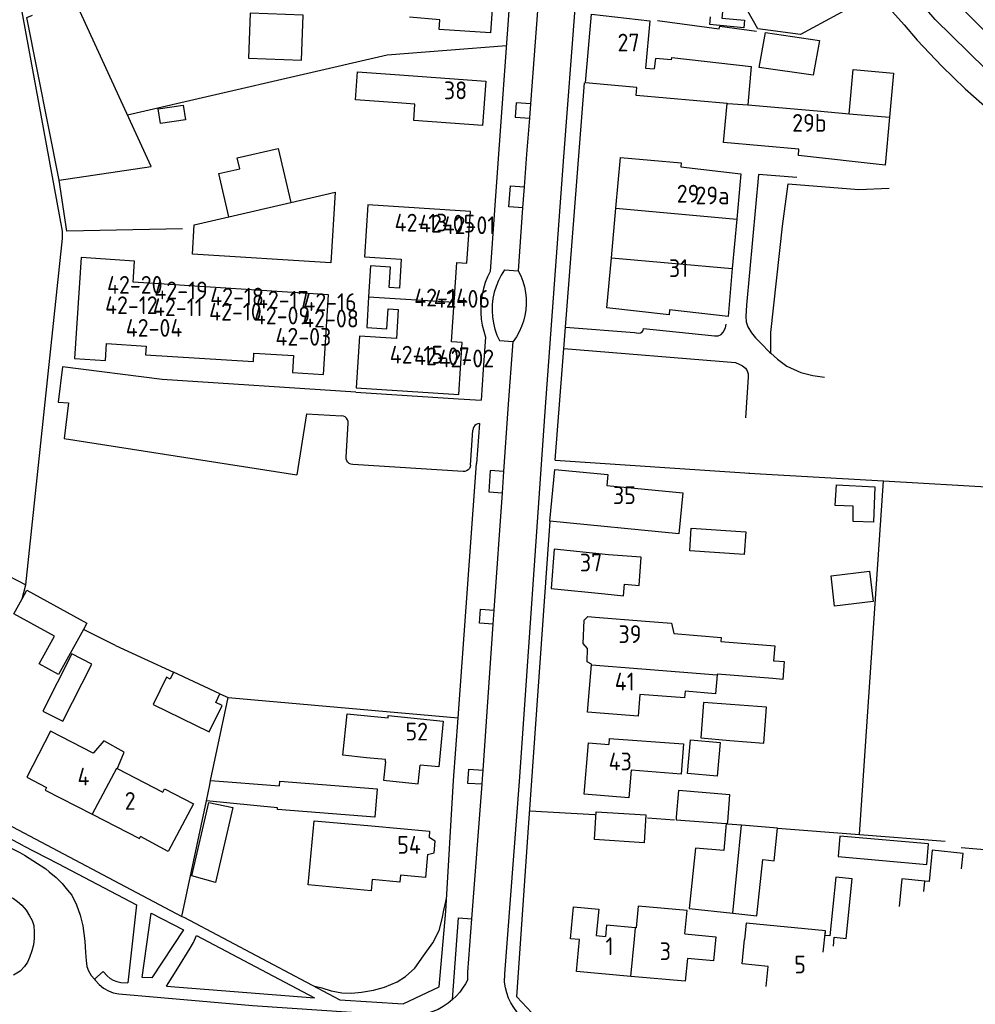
# Model space of a CAD drawing. Header units: metres. Extents: x 233874 to 239264, y 443832 to 448222.
# Tile 64 of 195: x 235865 to 235999, y 444626 to 444765. Entities that reach past the tile are written whole.
import ezdxf

# ---------------------------------------------------------------- set-up
doc = ezdxf.new("R2010")
doc.units = ezdxf.units.M
doc.header["$MEASUREMENT"] = 0
for name, color, linetype in [('BIJGEBOUW', 4, 'Continuous'), ('DAKRAND', 4, 'Continuous'), ('DAKRAND-BYG', 4, 'Continuous'), ('HEG', 253, 'Continuous'), ('HEK', 253, 'Continuous'), ('HOOFDGEBOUW', 4, 'Continuous'), ('HUISNUMMER', 253, 'Continuous'), ('KANTVERH', 253, 'Continuous'), ('RASTER', 253, 'Continuous'), ('TUSSENMUUR', 253, 'Continuous')]:
    doc.layers.add(name, color=color, linetype=linetype)
doc.styles.get("Standard").update_dxf_attribs({"font": 'iso.shx'})

msp = doc.modelspace()

# ---------------------------------------------------------------- linework, layer by layer
at = {"layer": 'BIJGEBOUW'}
for points in [[(235977.11, 444761.68), (235976.21, 444756.78), (235968.61, 444757.87), (235969.51, 444762.78), (235977.11, 444761.68)], [(235902.71, 444738.85), (235908.98, 444740.29), (235908.33, 444730.34), (235888.86, 444731.6), (235889.13, 444735.72), (235894.01, 444736.85)], [(235908.04, 444725.85), (235880.54, 444727.63), (235880.74, 444730.6), (235873.22, 444731.09), (235872.3, 444716.88), (235876.63, 444716.6), (235876.79, 444718.99), (235882.36, 444718.63), (235882.28, 444717.43), (235897.45, 444716.45), (235897.53, 444717.66), (235903.1, 444717.3), (235902.95, 444714.92), (235907.32, 444714.64), (235908.04, 444725.85)]]:
    msp.add_lwpolyline(points, dxfattribs=at)
at = {"layer": 'DAKRAND'}
for p, q in [((235958.11, 444669.11), (235951.83, 444669.6)), ((235947.54, 444663.42), (235947.47, 444662.54))]:
    msp.add_line(p, q, dxfattribs=at)
for points in [[(235968.42, 444763.28), (235966.22, 444767.21), (235971.36, 444770.21), (235972.34, 444768.59)], [(235956.3, 444758.94), (235954.02, 444759.15), (235953.85, 444757.67)], [(235917.74, 444752.87), (235911.83, 444753.31), (235912.12, 444757.25), (235918.03, 444756.81)], [(235981.29, 444751.36), (235981.83, 444757.57), (235987.51, 444757.07), (235986.96, 444750.86)], [(235946.93, 444683.76), (235949.54, 444683.49), (235949.66, 444685.11), (235951.74, 444684.95), (235952.03, 444688.91), (235947.44, 444689.25)], [(235945.02, 444673.85), (235944.4, 444674.2), (235944.48, 444676.09), (235943.85, 444676.79), (235943.99, 444680.05), (235944.51, 444680.56), (235945.54, 444680.47)], [(235952.65, 444679.91), (235956.3, 444679.62), (235956.6, 444678.16), (235963.27, 444677.63), (235963.22, 444677.05), (235970.82, 444676.45), (235970.65, 444674.35), (235970.77, 444674.34)], [(235970.77, 444674.34), (235972.14, 444674.24), (235971.94, 444671.73), (235970.56, 444671.84)], [(235962.71, 444672.36), (235962.5, 444669.71), (235958.19, 444670.05), (235958.11, 444669.11)], [(235970.56, 444671.84), (235962.72, 444672.46), (235962.71, 444672.36)], [(235913.38, 444660.7), (235910.04, 444661.04), (235910.63, 444666.89), (235913.97, 444666.56)], [(235878.45, 444659.51), (235878.46, 444659.54), (235879.26, 444661.5), (235876.39, 444663.05), (235874.97, 444661.39), (235874.92, 444661.33)], [(235947.54, 444663.42), (235957.96, 444662.63), (235957.64, 444658.37), (235950.59, 444658.95)], [(235916.03, 444660.14), (235915.77, 444657.52), (235920.64, 444657.04), (235920.91, 444659.65)], [(235878.27, 444659.16), (235884.72, 444655.84), (235884.96, 444656.3), (235889.04, 444654.2), (235885.48, 444647.51), (235881.56, 444649.59)], [(235914.15, 444643.54), (235914.01, 444641.98), (235905.17, 444642.79), (235906.01, 444651.83), (235914.07, 444651.09)], [(235921.95, 444647.07), (235922.88, 444647.32), (235923.04, 444648.97), (235922.17, 444649.46)], [(235980.87, 444635.27), (235981.71, 444643.64), (235979.41, 444643.87), (235978.58, 444635.62), (235977.92, 444635.68), (235977.98, 444636.3), (235977.94, 444636.31)], [(235958.17, 444635.89), (235958.47, 444639.19), (235951.61, 444639.82), (235951.33, 444636.73), (235951.2, 444636.74)], [(235951.2, 444636.74), (235947.12, 444637.12), (235946.98, 444635.55)], [(235977.94, 444636.31), (235966.8, 444637.42), (235966.57, 444635.09)], [(235979.07, 444634.19), (235979.19, 444635.43), (235980.85, 444635.26)]]:
    msp.add_lwpolyline(points, dxfattribs=at)
at = {"layer": 'DAKRAND-BYG'}
for p, q in [((235864.91, 444683.05), (235865.59, 444684.27)), ((235892.74, 444669.69), (235886.19, 444672.72)), ((235960.4, 444663.48), (235964.49, 444663.13)), ((235964.19, 444651.41), (235964.21, 444651.67)), ((235971.2, 444650.78), (235966.12, 444651.18)), ((235964.9, 444638.82), (235968.3, 444638.46))]:
    msp.add_line(p, q, dxfattribs=at)
for points in [[(235962.12, 444767.75), (235963.63, 444767.61), (235963.37, 444764.8), (235966.57, 444764.51), (235966.47, 444763.46), (235961.67, 444763.9), (235961.77, 444765)], [(235904.46, 444765.24), (235897.02, 444765.53), (235896.77, 444759.16), (235904.21, 444758.87), (235904.46, 444765.24)], [(235887.88, 444750.51), (235884.36, 444749.97), (235884.05, 444752.03), (235887.57, 444752.57), (235887.88, 444750.51)], [(235894.01, 444736.85), (235892.61, 444742.94), (235895.53, 444743.61), (235895.18, 444745.14), (235900.96, 444746.47), (235902.71, 444738.85)], [(235979.49, 444699.11), (235984.92, 444698.81), (235984.72, 444693.85), (235981.83, 444693.95), (235981.87, 444696.09), (235979.33, 444696.22), (235979.49, 444699.11)], [(235966.53, 444689.31), (235958.86, 444689.83), (235959.07, 444693.03), (235966.74, 444692.51), (235966.53, 444689.31)], [(235984.68, 444682.67), (235979.24, 444682.03), (235978.74, 444686.31), (235984.17, 444686.95), (235984.68, 444682.67)], [(235865.59, 444684.27), (235874.02, 444679.62), (235873.53, 444678.73)], [(235873.53, 444678.73), (235870.03, 444672.39), (235867.3, 444673.89), (235869.45, 444677.79), (235863.75, 444680.93), (235864.91, 444683.05)], [(235871.91, 444675.3), (235867.84, 444667.26), (235870.65, 444665.84), (235874.72, 444673.88), (235871.91, 444675.3)], [(235886.19, 444672.72), (235885.73, 444671.77), (235885.23, 444672.02), (235883.36, 444668.2)], [(235883.36, 444668.2), (235891.25, 444664.34), (235893.06, 444668.04), (235892.15, 444668.48), (235892.74, 444669.69)], [(235964.49, 444663.13), (235969.27, 444662.76), (235969.66, 444667.8), (235960.78, 444668.48), (235960.4, 444663.48)], [(235958.54, 444658.47), (235958.97, 444663.22), (235963.15, 444662.84), (235962.72, 444658.09), (235958.54, 444658.47)], [(235890.83, 444654.62), (235891.3, 444656.89), (235891.43, 444657.5)], [(235891.43, 444657.5), (235901.13, 444656.74), (235901.18, 444657.39), (235914.87, 444656.31)], [(235914.87, 444656.31), (235914.55, 444652.32), (235900.83, 444653.4), (235900.85, 444653.65), (235890.83, 444654.62)], [(235964.21, 444651.67), (235964.51, 444655.49), (235957.25, 444656.06), (235956.96, 444652.31)], [(235892.14, 444643.15), (235888.81, 444644.05), (235891.16, 444654.39), (235894.56, 444653.67), (235892.14, 444643.15)], [(235945.71, 444653.09), (235952.68, 444652.65), (235952.44, 444648.73), (235945.47, 444649.16), (235945.71, 444653.09)], [(235956.96, 444652.31), (235956.93, 444651.97), (235963.96, 444651.42)], [(235963.96, 444651.42), (235963.67, 444647.64), (235959.67, 444647.95), (235958.78, 444639.47), (235964.9, 444638.82)], [(235966.12, 444651.18), (235964.18, 444651.33), (235964.19, 444651.41)], [(235968.3, 444638.46), (235969.13, 444646.37), (235970.72, 444646.2), (235971.2, 444650.78)], [(235992.47, 444648.55), (235979.99, 444649.66), (235979.73, 444646.77), (235992.22, 444645.66), (235992.47, 444648.55)], [(235997.11, 444645.05), (235997.33, 444647.23), (235992.98, 444647.66), (235992.54, 444643.26), (235991.96, 444643.32)], [(235991.96, 444643.32), (235988.72, 444643.64), (235988.33, 444639.76)]]:
    msp.add_lwpolyline(points, dxfattribs=at)
at = {"layer": 'HEG'}
for p, q in [((235864.91, 444683.05), (235865.44, 444685.02)), ((235864.91, 444683.05), (235864.91, 444683.05)), ((235878.04, 444676.49), (235873.53, 444678.73)), ((235891.43, 444657.5), (235893.89, 444669.16)), ((235893.89, 444669.16), (235926.25, 444666.31)), ((235887.4, 444638.36), (235890.83, 444654.62)), ((235936.36, 444653.24), (235945.52, 444652.68)), ((235997.06, 444648.06), (236001.45, 444647.66))]:
    msp.add_line(p, q, dxfattribs=at)
for points in [[(235812.82, 444720.86), (235821.8, 444708.11), (235841.32, 444697.5), (235865.44, 444685.02), (235870.6, 444733.77), (235870.57, 444734.84), (235864.68, 444766.95), (235862.42, 444768.39), (235861.41, 444766.95), (235859.13, 444768.54)], [(235879.75, 444751.19), (235916.26, 444759.62), (235933.06, 444760.97)], [(235905.91, 444628.58), (235907.08, 444628.29), (235908.41, 444627.87), (235909.88, 444627.62), (235911.27, 444627.53), (235912.68, 444627.67), (235914.34, 444627.96), (235915.92, 444628.41), (235917.7, 444629.14), (235918.86, 444629.91), (235920.19, 444631.07), (235921.37, 444632.82), (235922.7, 444634.65), (235923.58, 444636.38), (235924.03, 444638.01), (235924.25, 444639.23), (235924.45, 444640.02), (235924.61, 444640.89)]]:
    msp.add_lwpolyline(points, dxfattribs=at)
at = {"layer": 'HEK'}
msp.add_lwpolyline([(235970.27, 444717.63), (235970.28, 444720.57), (235971.92, 444735.51), (235972.69, 444741.48), (235982.67, 444740.7), (235986.9, 444740.86)], dxfattribs=at)
at = {"layer": 'HOOFDGEBOUW'}
for p, q in [((235953.23, 444764.44), (235952.64, 444757.78)), ((235952.64, 444757.78), (235953.85, 444757.67)), ((235967.03, 444752.62), (235976.8, 444751.76)), ((235976.8, 444751.76), (235981.29, 444751.36)), ((235966.03, 444742.91), (235965.46, 444736.52)), ((235947.83, 444731.08), (235948.45, 444738.04)), ((235965.46, 444736.52), (235964.84, 444729.56)), ((235925.35, 444719.22), (235925.71, 444724.81)), ((235945.54, 444680.47), (235952.65, 444679.91)), ((235945.01, 444673.78), (235945.02, 444673.85)), ((235878.27, 444659.16), (235878.45, 444659.51)), ((235914.07, 444651.09), (235922.25, 444650.34)), ((235922.25, 444650.34), (235922.17, 444649.46)), ((235945.69, 444635.66), (235946.98, 444635.55)), ((235969.62, 444628.5), (235969.9, 444631.31))]:
    msp.add_line(p, q, dxfattribs=at)
for points in [[(235919.99, 444771.53), (235931.38, 444770.78), (235930.84, 444762.72), (235923.58, 444763.2), (235923.7, 444764.55), (235919.4, 444764.93)], [(235981.39, 444766.24), (235974.45, 444762.5), (235968.42, 444763.28)], [(235951.41, 444755.05), (235944.17, 444755.69), (235945.03, 444765.37), (235953.23, 444764.44)], [(235956.3, 444758.94), (235956.33, 444759.27), (235967.51, 444758.01), (235967.03, 444752.62)], [(235918.03, 444756.81), (235930.15, 444755.92), (235929.69, 444749.71), (235920.02, 444750.42), (235920.19, 444752.69), (235917.74, 444752.87)], [(235964.1, 444752.78), (235951.31, 444753.91), (235951.41, 444755.05)], [(235974.22, 444746.37), (235963.61, 444747.3), (235964.1, 444752.78)], [(235986.96, 444750.86), (235986.37, 444744.12), (235974.15, 444745.49), (235974.22, 444746.37)], [(235948.45, 444738.04), (235949.09, 444745.2), (235957.65, 444744.43), (235957.6, 444743.87), (235966.03, 444742.91)], [(235925.71, 444724.81), (235926.07, 444730.4), (235927.51, 444730.31), (235927.98, 444737.61), (235913.54, 444738.54), (235913.07, 444731.22), (235918.26, 444730.89), (235918, 444726.81), (235916.58, 444726.9), (235916.76, 444729.74), (235913.95, 444729.92), (235913.67, 444725.58)], [(235964.84, 444729.56), (235964.24, 444722.81), (235956.03, 444723.74), (235955.95, 444723.04), (235947.21, 444724.03), (235947.83, 444731.08)], [(235913.67, 444725.58), (235913.4, 444721.24), (235916.24, 444721.06), (235916.42, 444723.89), (235917.83, 444723.8), (235917.58, 444719.73), (235912.38, 444720.06), (235911.91, 444712.75), (235926.34, 444711.83), (235926.81, 444719.13), (235925.35, 444719.22)], [(235957.9, 444698), (235957.34, 444692.22), (235939.18, 444693.98), (235939.89, 444701.29), (235947.33, 444700.57), (235947.18, 444699.03), (235957.9, 444698)], [(235947.44, 444689.25), (235939.78, 444690.05), (235939.37, 444684.54), (235946.93, 444683.76)], [(235951.83, 444669.6), (235951.59, 444666.54), (235944.48, 444667.1), (235945.01, 444673.78)], [(235913.97, 444666.56), (235916.4, 444666.31), (235916.43, 444666.63), (235924.18, 444665.85), (235923.54, 444659.39), (235920.91, 444659.65)], [(235874.92, 444661.33), (235868.92, 444664.42), (235865.58, 444657.94), (235868.33, 444656.52)], [(235950.59, 444658.95), (235950.28, 444655.07), (235944.02, 444655.57), (235944.6, 444662.77), (235947.47, 444662.54)], [(235916.03, 444660.14), (235916.06, 444660.43), (235913.38, 444660.7)], [(235868.33, 444656.52), (235868.14, 444656.15), (235874.77, 444652.73)], [(235874.77, 444652.73), (235881.41, 444649.31), (235881.56, 444649.59)], [(235921.95, 444647.07), (235921.65, 444643.83), (235918.13, 444644.16), (235918.04, 444643.18), (235914.15, 444643.54)], [(235943.35, 444635.09), (235942.09, 444635.21), (235942.51, 444639.71), (235946.04, 444639.39), (235945.69, 444635.66)], [(235958.17, 444635.89), (235962.53, 444635.49), (235962.22, 444632.08), (235958.52, 444632.42)], [(235950.58, 444629.92), (235942.94, 444630.62), (235943.35, 444635.09)], [(235969.9, 444631.31), (235966.23, 444631.67), (235966.57, 444635.09)], [(235958.52, 444632.42), (235958.22, 444629.22), (235950.58, 444629.92)]]:
    msp.add_lwpolyline(points, dxfattribs=at)
at = {"layer": 'KANTVERH'}
for p, q in [((235936.48, 444752.74), (235937.94, 444771.82)), ((235939.94, 444702.58), (235944.04, 444755.7)), ((235936.33, 444750.74), (235936.48, 444752.74)), ((235931.68, 444741.75), (235930.78, 444729.16)), ((235935.39, 444738.09), (235935.61, 444741.08)), ((235932.79, 444729.38), (235934.72, 444729.24)), ((235932.08, 444719.41), (235934.01, 444719.27)), ((235870.59, 444715.72), (235869.99, 444710.73)), ((235884.59, 444713.94), (235870.59, 444715.72)), ((235911.88, 444712.16), (235884.59, 444713.94)), ((235911.88, 444712.16), (235926.3, 444711.22)), ((235869.99, 444710.73), (235871.43, 444710.67)), ((235871.43, 444710.67), (235870.81, 444705.65)), ((235926.3, 444711.22), (235929.49, 444711.01)), ((235904.91, 444709.11), (235903.56, 444700.51)), ((235904.91, 444709.11), (235909.85, 444708.84)), ((235910.49, 444703.02), (235910.8, 444707.77)), ((235929.26, 444707.74), (235928.87, 444702.12)), ((235928.01, 444701.9), (235928.32, 444706.8)), ((235870.81, 444705.65), (235903.56, 444700.51)), ((235926.95, 444700.97), (235911.43, 444701.96)), ((235927.38, 444681.9), (235928.87, 444702.12)), ((235932.5, 444698), (235932.71, 444701)), ((235931.35, 444681.48), (235932.5, 444698)), ((235926.25, 444666.31), (235927.38, 444681.9)), ((235931.21, 444679.49), (235931.35, 444681.48)), ((235929.78, 444658.94), (235931.21, 444679.49)), ((235928.2, 444638), (235929.64, 444656.95)), ((235862.32, 444648.5), (235864.58, 444647.33)), ((235865.11, 444648.31), (235869.92, 444645.79)), ((235864.58, 444647.33), (235865.25, 444646.98)), ((235874.64, 444630.03), (235875.07, 444629.51)), ((235875.07, 444629.51), (235876.3, 444630.6)), ((235885.24, 444628.53), (235906.07, 444626.91))]:
    msp.add_line(p, q, dxfattribs=at)
for points in [[(236081.4, 444715.71), (236081.37, 444715.73), (236079.87, 444717.32), (236063.07, 444725.32), (236048.49, 444732.26), (236039.94, 444736.61), (236030.82, 444741.59), (236022.6, 444746.28), (236016.97, 444749.78), (236011.35, 444753.57), (236006.94, 444756.91), (236002.99, 444760.38), (235997.61, 444765.72), (235993.23, 444770.64), (235990.66, 444773.92), (235985.01, 444782.02), (235979.84, 444790.15), (235973.52, 444801.21), (235970.46, 444807.41), (235968.44, 444812.64), (235966.21, 444819.17), (235963.79, 444826.93), (235962.03, 444832.34), (235962.03, 444832.35)], [(235932.8, 444629.08), (235932.83, 444630.28), (235934.88, 444657.34), (235938.51, 444709.45), (235941.13, 444745.29), (235944.42, 444788.33), (235947.25, 444831.33)], [(236073.72, 444716.03), (236063.02, 444721.14), (236053.29, 444725.69), (236043.91, 444730.31), (236028.51, 444738.48), (236021.07, 444742.76), (236013.99, 444747.19), (236007.72, 444751.47), (236002.82, 444755.36), (235993.38, 444764.63), (235989.32, 444769.4), (235982.84, 444778.33), (235977.95, 444785.97), (235972.84, 444794.62), (235968.93, 444801.79), (235967.08, 444805.8), (235963.38, 444815.52), (235960.98, 444823.25), (235958.27, 444831.26)], [(235937.3, 444818.83), (235935.59, 444794.84), (235934.3, 444778.29), (235931.68, 444741.75)], [(235980.61, 444775.03), (235982.25, 444772.83), (235983.64, 444770.54), (235984.88, 444768.9), (235986.55, 444766.64), (235989.04, 444763.88), (235990.84, 444761.72), (235994.33, 444758.07), (235997.61, 444754.86), (236002.31, 444750.72)], [(235936.48, 444752.74), (235934.44, 444752.88), (235934.3, 444750.89), (235936.33, 444750.74)], [(235935.61, 444741.08), (235935.94, 444745.68), (235936.33, 444750.74)], [(235973.93, 444742.38), (235968.51, 444742.8), (235966.85, 444724.39), (235966.76, 444722.81), (235966.79, 444722.07), (235967.02, 444721.34), (235967.55, 444720.52), (235968.12, 444719.79), (235968.91, 444718.99), (235970.1, 444717.78), (235970.27, 444717.63)], [(235935.39, 444738.09), (235933.4, 444738.23), (235933.62, 444741.22), (235935.61, 444741.08)], [(235934.72, 444729.24), (235934.74, 444729.24), (235935.39, 444738.09)], [(235930.78, 444729.16), (235930.4, 444728.38), (235930.08, 444727.58), (235929.83, 444726.75), (235929.63, 444725.9), (235929.51, 444725.04), (235929.44, 444724.17), (235929.45, 444723.31), (235929.52, 444722.44), (235929.66, 444721.58), (235929.86, 444720.74), (235930.12, 444719.91)], [(235932.79, 444729.38), (235932.32, 444728.64), (235931.92, 444727.86), (235931.6, 444727.05), (235931.34, 444726.22), (235931.16, 444725.36), (235931.06, 444724.49), (235931.04, 444723.62), (235931.1, 444722.74), (235931.23, 444721.88), (235931.44, 444721.03), (235931.72, 444720.2), (235932.08, 444719.41)], [(235934.72, 444729.24), (235935.08, 444728.51), (235935.37, 444727.76), (235935.59, 444726.97), (235935.74, 444726.18), (235935.83, 444725.37), (235935.84, 444724.56), (235935.79, 444723.75), (235935.66, 444722.95), (235935.46, 444722.16), (235935.19, 444721.39), (235934.86, 444720.65), (235934.47, 444719.94), (235934.01, 444719.27)], [(235941.39, 444721.3), (235951.06, 444720.54), (235951.63, 444720.46), (235951.94, 444720.49), (235952.16, 444720.66), (235952.3, 444720.83), (235952.36, 444721.11), (235961.93, 444720.12), (235962.33, 444720.07), (235962.84, 444720.09), (235963.26, 444720.26), (235963.54, 444720.6), (235963.88, 444721.22), (235963.99, 444721.73)], [(235930.12, 444719.91), (235929.8, 444715.34), (235929.49, 444711.01)], [(235932.71, 444701), (235933.32, 444709.82), (235934.01, 444719.27)], [(235941.15, 444718.28), (235965.3, 444716.31), (235965.8, 444716.11), (235966.29, 444715.86), (235966.68, 444715.55), (235966.93, 444715.18), (235967.1, 444714.73), (235967.1, 444714.25), (235966.68, 444708.54)], [(235970.27, 444717.63), (235971.2, 444716.79), (235972.53, 444715.83), (235974.48, 444714.93), (235976.17, 444714.51), (235977.81, 444714.28)], [(235799.08, 444712.08), (235787.35, 444704.93), (235789.1, 444702.07), (235790.95, 444699.03), (235793.15, 444695.64), (235794.44, 444693.64), (235795.99, 444691.72), (235797.93, 444689.3), (235799.92, 444687.09), (235802.17, 444684.87), (235804.54, 444683.13), (235806.72, 444681.7), (235808.51, 444680.46), (235810.54, 444679.6), (235812.65, 444678.49), (235815.82, 444676.74), (235839.69, 444663.61), (235887.4, 444638.36)], [(235910.8, 444707.77), (235910.78, 444708.03), (235910.69, 444708.28), (235910.55, 444708.5), (235910.35, 444708.67), (235910.11, 444708.79), (235909.85, 444708.84)], [(235929.26, 444707.74), (235929.02, 444707.7), (235928.8, 444707.6), (235928.61, 444707.45), (235928.46, 444707.26), (235928.36, 444707.04), (235928.32, 444706.8)], [(235911.43, 444701.96), (235911.17, 444702.01), (235910.94, 444702.12), (235910.74, 444702.29), (235910.59, 444702.51), (235910.51, 444702.76), (235910.49, 444703.02)], [(235928.01, 444701.9), (235927.96, 444701.65), (235927.84, 444701.41), (235927.67, 444701.22), (235927.45, 444701.07), (235927.2, 444700.99), (235926.95, 444700.97)], [(235932.71, 444701), (235930.77, 444701.13), (235930.56, 444698.14), (235932.5, 444698)], [(235959.73, 444622.55), (235936.65, 444624.77), (235934.54, 444627.03), (235936.14, 444650.19), (235939.22, 444693.98)], [(235931.21, 444679.49), (235929.25, 444679.63), (235929.39, 444681.62), (235931.35, 444681.48)], [(235800.74, 444667.44), (235801.31, 444668.17), (235801.99, 444668.76), (235802.92, 444669.22), (235803.91, 444669.75), (235804.78, 444669.98), (235805.86, 444670.18), (235806.82, 444670.26), (235807.69, 444670.18), (235808.54, 444669.95), (235809.47, 444669.5), (235830.15, 444658.69), (235862.57, 444641.41), (235863.67, 444640.88), (235864.27, 444640.45), (235864.86, 444639.95), (235865.48, 444639.24), (235865.93, 444638.45), (235866.3, 444637.77)], [(235887.4, 444638.36), (235887.65, 444638.23), (235909.6, 444626.63), (235918.52, 444626.04), (235923.61, 444628.44), (235924.51, 444639.11), (235925.6, 444657.47), (235926.25, 444666.31)], [(235929.64, 444656.95), (235927.65, 444657.09), (235927.79, 444659.08), (235929.78, 444658.94)], [(235929.64, 444656.95), (235929.69, 444657.72), (235929.78, 444658.94)], [(235865.11, 444648.31), (235862.89, 444649.48), (235862.32, 444648.5)], [(235865.25, 444646.98), (235868.22, 444645.06), (235868.73, 444644.64), (235869.69, 444643.84), (235870.56, 444642.97), (235871.27, 444642.07), (235871.92, 444641.33), (235872.57, 444639.98), (235873.08, 444638.51), (235873.45, 444637.01), (235873.73, 444634.89), (235873.84, 444633.26), (235873.9, 444632.13), (235874.01, 444631.31), (235874.24, 444630.71), (235874.64, 444630.03)], [(235869.92, 444645.79), (235881.02, 444639.98), (235879.79, 444628.99)], [(235887.62, 444636.45), (235883.16, 444629.73), (235881.81, 444629.76), (235883.08, 444638.82), (235887.62, 444636.45)], [(235925.49, 444626.64), (235926.31, 444638.14), (235928.2, 444638)], [(235927.61, 444629.49), (235927.63, 444630.53), (235928.2, 444638)], [(235866.3, 444637.77), (235866.56, 444637.09), (235866.61, 444636.16), (235866.61, 444635.26), (235866.53, 444634.35)], [(235885.24, 444628.53), (235886.81, 444631.08), (235888.56, 444633.88), (235889.04, 444634.67), (235889.46, 444635.69), (235906.07, 444626.91)], [(235866.53, 444634.35), (235866.27, 444633.51), (235865.96, 444632.58), (235865.65, 444631.9), (235865.26, 444631.3), (235864.61, 444630.65), (235863.7, 444630.09)], [(235876.3, 444630.6), (235876.87, 444629.97), (235877.28, 444629.63), (235877.73, 444629.39), (235878.23, 444629.19), (235878.78, 444629.07), (235879.79, 444628.99)], [(235875.07, 444629.51), (235875.2, 444629.36), (235875.74, 444628.77), (235876.36, 444628.26), (235877.04, 444627.89), (235877.74, 444627.61), (235878.53, 444627.44), (235897.34, 444625.83), (235916.15, 444624.54), (235917.37, 444624.46), (235918.64, 444624.46)], [(235927.61, 444629.49), (235927.28, 444628.85), (235926.9, 444628.25), (235926.48, 444627.67), (235926, 444627.14), (235925.49, 444626.64)], [(235935.6, 444623.81), (235935.04, 444624.33), (235934.54, 444624.9), (235934.09, 444625.52), (235933.7, 444626.17), (235933.37, 444626.86), (235933.11, 444627.58), (235932.92, 444628.32), (235932.8, 444629.08)], [(235925.49, 444626.64), (235924.85, 444626.12), (235924.17, 444625.66), (235923.44, 444625.27), (235922.68, 444624.95), (235921.9, 444624.7), (235921.1, 444624.53), (235920.28, 444624.42), (235919.46, 444624.4), (235918.64, 444624.46)]]:
    msp.add_lwpolyline(points, dxfattribs=at)
at = {"layer": 'RASTER'}
for p, q in [((235887.48, 444735.16), (235871.22, 444734.81)), ((235939.94, 444702.58), (235967.33, 444700.75)), ((235967.16, 444700.76), (235986.14, 444699.66)), ((235986.14, 444699.66), (236005.71, 444698.53)), ((235878.04, 444676.49), (235886.19, 444672.72)), ((235892.74, 444669.69), (235893.89, 444669.16)), ((235952.89, 444652.23), (235956.7, 444651.95)), ((235982.74, 444649.89), (235994.8, 444648.93))]:
    msp.add_line(p, q, dxfattribs=at)
for points in [[(235870.14, 444742.01), (235883.08, 444743.94), (235872, 444768.11), (235878.27, 444770.74), (235874.99, 444778.08)], [(235871.22, 444734.81), (235870.14, 444742.01), (235865.59, 444764.92), (235866.38, 444765.23)], [(235954.3, 444764.46), (235963, 444763.3), (235963.08, 444763.67), (235968.25, 444762.97)], [(235971.2, 444650.78), (235982.74, 444649.89), (235986.14, 444699.66)]]:
    msp.add_lwpolyline(points, dxfattribs=at)
at = {"layer": 'TUSSENMUUR'}
for p, q in [((235964.1, 444752.78), (235964.23, 444752.77)), ((235964.23, 444752.77), (235967.03, 444752.62)), ((235981.29, 444751.36), (235986.96, 444750.86)), ((235894.01, 444736.85), (235902.71, 444738.85)), ((235948.45, 444738.04), (235965.46, 444736.52)), ((235947.83, 444731.08), (235964.84, 444729.56)), ((235913.67, 444725.58), (235925.71, 444724.81)), ((235945.01, 444673.78), (235952.12, 444673.21)), ((235952.12, 444673.21), (235962.71, 444672.36)), ((235878.21, 444659.19), (235874.77, 444652.73)), ((235878.21, 444659.19), (235878.27, 444659.16)), ((235964.19, 444651.41), (235963.96, 444651.42)), ((235964.9, 444638.82), (235966.12, 444651.18)), ((235991.82, 444641.86), (235991.96, 444643.32)), ((235951.06, 444635.17), (235951.2, 444636.74)), ((235950.58, 444629.92), (235951.06, 444635.17)), ((235977.65, 444633.33), (235977.94, 444636.31))]:
    msp.add_line(p, q, dxfattribs=at)

# ---------------------------------------------------------------- texts
at = {"layer": 'HUISNUMMER'}
for s, p in [('27', (235948.69, 444760.12)), ('38', (235924.26, 444753.39)), ('29b', (235973.27, 444748.81)), ('29', (235957.03, 444738.85)), ('29a', (235959.66, 444738.6)), ('42-13', (235917.32, 444734.77)), ('42-05', (235920.75, 444734.63)), ('42-01', (235924.08, 444734.41)), ('31', (235955.93, 444728.36)), ('42-20', (235876.85, 444726.01)), ('42-19', (235883.51, 444725.22)), ('42-18', (235891.37, 444724.35)), ('42-14', (235920.08, 444724.22)), ('42-12', (235876.57, 444723.14)), ('42-11', (235883.31, 444722.86)), ('42-17', (235897.8, 444723.92)), ('42-16', (235904.48, 444723.59)), ('42-06', (235922.83, 444724.04)), ('42-10', (235891.21, 444722.23)), ('42-09', (235897.51, 444721.7)), ('42-04', (235879.48, 444719.95)), ('42-08', (235904.31, 444721.26)), ('42-03', (235900.55, 444718.7)), ('42-15', (235916.63, 444716.18)), ('42-07', (235920.06, 444715.95)), ('42-02', (235923.51, 444715.65)), ('35', (235948.05, 444696.4)), ('37', (235943.39, 444686.91)), ('39', (235948.83, 444676.84)), ('41', (235948.3, 444670.16)), ('52', (235918.86, 444663.12)), ('43', (235947.44, 444658.92)), ('4', (235872.7, 444656.78)), ('2', (235879.34, 444653.36)), ('54', (235917.7, 444647.17)), ('1', (235947, 444632.9)), ('3', (235954.64, 444632.2)), ('5', (235973.57, 444630.33))]:
    msp.add_text(s, height=2.5, dxfattribs=at).set_placement(p)

doc.saveas('drawing.dxf')
